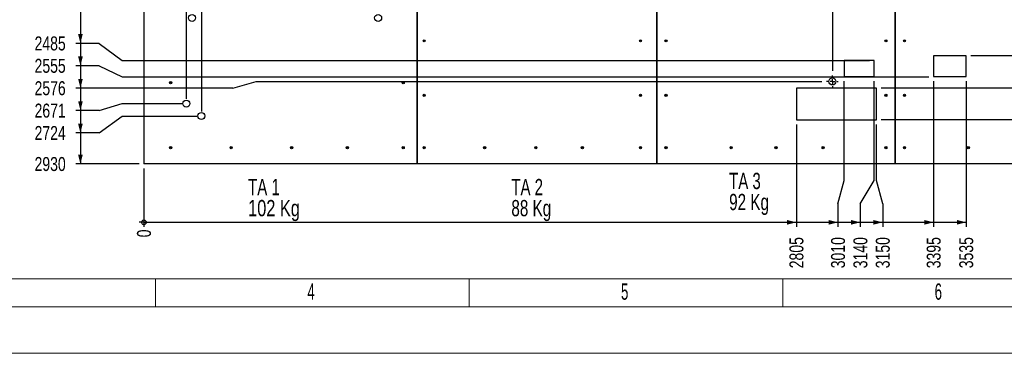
# Model space of a CAD drawing. Header units: millimetres. Extents: x 0 to 841, y 0 to 594.
# Tile 2 of 56: x 189 to 401, y 0 to 72. Entities that reach past the tile are written whole.
import ezdxf

# ---------------------------------------------------------------- set-up
doc = ezdxf.new("R2010")
doc.units = ezdxf.units.MM
doc.linetypes.add('CENTERX2', pattern=[20.32, 12.7, -2.54, 2.54, -2.54])
for name, color, linetype in [('COTES', 1, 'Continuous'), ('NOTES', 6, 'Continuous'), ('TRAIT-MIXTES', 3, 'CENTERX2')]:
    doc.layers.add(name, color=color, linetype=linetype)
doc.layers.add('TRAIT-FORT', color=4, linetype='Continuous', lineweight=25)
doc.styles.add('SLDTEXTSTYLE0', font='TXT', dxfattribs={"width": 0.75})
doc.styles.add('SLDTEXTSTYLE1', font='TXT', dxfattribs={"width": 0.7})
doc.styles.add('SLDTEXTSTYLE2', font='TXT', dxfattribs={"width": 0.6875})
doc.styles.add('SLDTEXTSTYLE3', font='TXT', dxfattribs={"width": 0.605})
doc.dimstyles.new('SLDDIMSTYLE0', dxfattribs={"dimtxt": 3, "dimasz": 0.333333, "dimexe": 0, "dimexo": 0.0625, "dimgap": 0.75, "dimtad": 0, "dimtih": 1, "dimtoh": 1, "dimdec": 0, "dimlfac": 20, "dimrnd": 1e-09, "dimdsep": 46, "dimtxsty": 'SLDTEXTSTYLE0', "dimblk1": 'ORIGIN', "dimblk2": 'ORIGIN', "dimsah": 1, "dimcen": 0.09, "dimadec": 0, "dimazin": 2, "dimtfac": 1, "dimtdec": 0, "dimtofl": 0, "dimtmove": 0, "dimatfit": 3, "dimldrblk": 'ORIGIN', "dimfxl": 1, "dimfrac": 2, "dimtolj": 1, "dimtzin": 12, "dimarcsym": 0})
doc.dimstyles.new('SLDDIMSTYLE1', dxfattribs={"dimtxt": 3, "dimasz": 2, "dimexe": 0, "dimexo": 0.0625, "dimgap": 0.75, "dimtad": 0, "dimtih": 1, "dimtoh": 1, "dimdec": 0, "dimlfac": 20, "dimrnd": 1e-09, "dimzin": 12, "dimdsep": 46, "dimtxsty": 'SLDTEXTSTYLE0', "dimsah": 1, "dimcen": 0.09, "dimadec": 0, "dimazin": 3, "dimtfac": 1, "dimtdec": 0, "dimtofl": 0, "dimtmove": 0, "dimatfit": 3, "dimfxl": 1, "dimfrac": 2, "dimtolj": 1, "dimtzin": 12, "dimarcsym": 0})

# ---------------------------------------------------------------- blocks, each defined once
blk = doc.blocks.new('_D_2')
at = {"layer": 'COTES', "color": 1, "transparency": 16777216}
for p, q in [((220.56, 203.91), (225.37, 203.91)), ((225.37, 199.91), (225.37, 204.91)), ((225.37, 199.91), (224.87, 194.91)), ((224.87, 194.91), (224.87, 54.57))]:
    blk.add_line(p, q, dxfattribs=at)
blk.add_solid([(225.37, 203.91), (223.37, 204.41), (223.37, 203.41)], dxfattribs=at)
at = {"layer": 'COTES', "color": 1, "transparency": 16777216, "insert": (223.88, 204.91), "char_height": 3, "attachment_point": 1, "rotation": 90, "style": 'SLDTEXTSTYLE0'}
blk.add_mtext('183', dxfattribs=at)
blk = doc.blocks.new('_D_4')
at = {"layer": 'COTES', "color": 1, "transparency": 16777216}
for p, q in [((230.18, 203.91), (234.99, 203.91)), ((234.99, 167.82), (234.99, 204.91)), ((234.99, 167.82), (228.11, 162.82)), ((228.11, 162.82), (228.11, 51.9))]:
    blk.add_line(p, q, dxfattribs=at)
blk.add_solid([(234.99, 203.91), (232.99, 204.41), (232.99, 203.41)], dxfattribs=at)
at = {"layer": 'COTES', "color": 1, "transparency": 16777216, "insert": (233.5, 204.91), "char_height": 3, "attachment_point": 1, "rotation": 90, "style": 'SLDTEXTSTYLE0'}
blk.add_mtext('247', dxfattribs=at)
blk = doc.blocks.new('_D_20')
at = {"layer": 'COTES', "color": 1, "transparency": 16777216}
for p, q in [((354.6, 203.91), (359.41, 203.91)), ((359.41, 199.91), (359.41, 204.91)), ((359.41, 199.91), (363.74, 194.91)), ((363.74, 194.91), (363.74, 60.57))]:
    blk.add_line(p, q, dxfattribs=at)
blk.add_solid([(359.41, 203.91), (357.41, 204.41), (357.41, 203.41)], dxfattribs=at)
at = {"layer": 'COTES', "color": 1, "transparency": 16777216, "insert": (357.92, 204.91), "char_height": 3, "attachment_point": 1, "rotation": 90, "style": 'SLDTEXTSTYLE0'}
blk.add_mtext('2960', dxfattribs=at)
blk = doc.blocks.new('_D_38')
at = {"layer": 'COTES', "color": 1, "transparency": 16777216}
for p, q in [((487, 203.91), (495.33, 203.91)), ((495.33, 57.69), (495.33, 204.91))]:
    blk.add_line(p, q, dxfattribs=at)
blk.add_solid([(495.33, 203.91), (493.33, 204.41), (493.33, 203.41)], dxfattribs=at)
at = {"layer": 'COTES', "color": 1, "transparency": 16777216, "insert": (493.84, 204.91), "char_height": 3, "attachment_point": 1, "rotation": 90, "style": 'SLDTEXTSTYLE0'}
blk.add_mtext('5592', dxfattribs=at)
blk = doc.blocks.new('_D_39')
at = {"layer": 'COTES', "color": 1, "transparency": 16777216}
for p, q in [((495.33, 203.91), (513.21, 203.91)), ((513.21, 199.91), (513.21, 204.91)), ((513.21, 199.91), (513.96, 194.91)), ((513.96, 194.91), (513.96, 45.38))]:
    blk.add_line(p, q, dxfattribs=at)
blk.add_solid([(513.21, 203.91), (511.21, 204.41), (511.21, 203.41)], dxfattribs=at)
at = {"layer": 'COTES', "color": 1, "transparency": 16777216, "insert": (511.72, 204.91), "char_height": 3, "attachment_point": 1, "rotation": 90, "style": 'SLDTEXTSTYLE0'}
blk.add_mtext('5964', dxfattribs=at)
blk = doc.blocks.new('_D_40')
at = {"layer": 'COTES', "color": 1, "transparency": 16777216}
for p, q in [((513.21, 203.91), (518.02, 203.91)), ((518.02, 199.91), (518.02, 204.91)), ((518.02, 199.91), (517.26, 194.91)), ((517.26, 194.91), (517.26, 45.38))]:
    blk.add_line(p, q, dxfattribs=at)
blk.add_solid([(518.02, 203.91), (516.02, 204.41), (516.02, 203.41)], dxfattribs=at)
at = {"layer": 'COTES', "color": 1, "transparency": 16777216, "insert": (516.53, 204.91), "char_height": 3, "attachment_point": 1, "rotation": 90, "style": 'SLDTEXTSTYLE0'}
blk.add_mtext('6030', dxfattribs=at)
blk = doc.blocks.new('_D_41')
at = {"layer": 'COTES', "color": 1, "transparency": 16777216}
for p, q in [((518.02, 203.91), (539.88, 203.91)), ((539.88, 199.91), (539.88, 204.91)), ((539.88, 199.91), (540.63, 194.91)), ((540.63, 194.91), (540.63, 45.38))]:
    blk.add_line(p, q, dxfattribs=at)
blk.add_solid([(539.88, 203.91), (537.88, 204.41), (537.88, 203.41)], dxfattribs=at)
at = {"layer": 'COTES', "color": 1, "transparency": 16777216, "insert": (538.39, 204.91), "char_height": 3, "attachment_point": 1, "rotation": 90, "style": 'SLDTEXTSTYLE0'}
blk.add_mtext('6498', dxfattribs=at)
blk = doc.blocks.new('_D_42')
at = {"layer": 'COTES', "color": 1, "transparency": 16777216}
for p, q in [((539.88, 203.91), (544.69, 203.91)), ((544.69, 199.91), (544.69, 204.91)), ((544.69, 199.91), (543.93, 194.91)), ((543.93, 194.91), (543.93, 45.38))]:
    blk.add_line(p, q, dxfattribs=at)
blk.add_solid([(544.69, 203.91), (542.69, 204.41), (542.69, 203.41)], dxfattribs=at)
at = {"layer": 'COTES', "color": 1, "transparency": 16777216, "insert": (543.2, 204.91), "char_height": 3, "attachment_point": 1, "rotation": 90, "style": 'SLDTEXTSTYLE0'}
blk.add_mtext('6564', dxfattribs=at)
blk = doc.blocks.new('_D_61')
at = {"layer": 'COTES', "color": 1, "transparency": 16777216}
for p, q in [((202.11, 75.59), (202.11, 66.5)), ((206.11, 66.5), (201.11, 66.5)), ((206.11, 66.5), (211.11, 62.85)), ((211.11, 62.85), (371.75, 62.85))]:
    blk.add_line(p, q, dxfattribs=at)
blk.add_solid([(202.11, 66.5), (202.61, 68.5), (201.61, 68.5)], dxfattribs=at)
at = {"layer": 'COTES', "color": 1, "transparency": 16777216, "insert": (192.25, 67.99), "char_height": 3, "attachment_point": 1, "style": 'SLDTEXTSTYLE0'}
blk.add_mtext('2485', dxfattribs=at)
blk = doc.blocks.new('_D_62')
at = {"layer": 'COTES', "color": 1, "transparency": 16777216}
for p, q in [((202.11, 66.5), (202.11, 61.69)), ((206.11, 61.69), (201.11, 61.69)), ((206.11, 61.69), (211.11, 59.35)), ((211.11, 59.35), (384.5, 59.35))]:
    blk.add_line(p, q, dxfattribs=at)
blk.add_solid([(202.11, 61.69), (202.61, 63.69), (201.61, 63.69)], dxfattribs=at)
at = {"layer": 'COTES', "color": 1, "transparency": 16777216, "insert": (192.25, 63.18), "char_height": 3, "attachment_point": 1, "style": 'SLDTEXTSTYLE0'}
blk.add_mtext('2555', dxfattribs=at)
blk = doc.blocks.new('_D_63')
at = {"layer": 'COTES', "color": 1, "transparency": 16777216}
for p, q in [((202.11, 61.69), (202.11, 56.88)), ((234.89, 56.88), (239.89, 58.32)), ((239.89, 58.32), (361.49, 58.32)), ((234.89, 56.88), (201.11, 56.88))]:
    blk.add_line(p, q, dxfattribs=at)
blk.add_solid([(202.11, 56.88), (202.61, 58.88), (201.61, 58.88)], dxfattribs=at)
at = {"layer": 'COTES', "color": 1, "transparency": 16777216, "insert": (192.25, 58.37), "char_height": 3, "attachment_point": 1, "style": 'SLDTEXTSTYLE0'}
blk.add_mtext('2576', dxfattribs=at)
blk = doc.blocks.new('_D_64')
at = {"layer": 'COTES', "color": 1, "transparency": 16777216}
for p, q in [((202.11, 56.88), (202.11, 52.07)), ((206.11, 52.07), (211.11, 53.57)), ((211.11, 53.57), (223.87, 53.57)), ((206.11, 52.07), (201.11, 52.07))]:
    blk.add_line(p, q, dxfattribs=at)
blk.add_solid([(202.11, 52.07), (202.61, 54.07), (201.61, 54.07)], dxfattribs=at)
at = {"layer": 'COTES', "color": 1, "transparency": 16777216, "insert": (192.25, 53.56), "char_height": 3, "attachment_point": 1, "style": 'SLDTEXTSTYLE0'}
blk.add_mtext('2671', dxfattribs=at)
blk = doc.blocks.new('_D_65')
at = {"layer": 'COTES', "color": 1, "transparency": 16777216}
for p, q in [((202.11, 52.07), (202.11, 47.26)), ((206.11, 47.26), (211.11, 50.9)), ((211.11, 50.9), (227.11, 50.9)), ((206.11, 47.26), (201.11, 47.26))]:
    blk.add_line(p, q, dxfattribs=at)
blk.add_solid([(202.11, 47.26), (202.61, 49.26), (201.61, 49.26)], dxfattribs=at)
at = {"layer": 'COTES', "color": 1, "transparency": 16777216, "insert": (192.25, 48.75), "char_height": 3, "attachment_point": 1, "style": 'SLDTEXTSTYLE0'}
blk.add_mtext('2724', dxfattribs=at)
blk = doc.blocks.new('_D_66')
at = {"layer": 'COTES', "color": 1, "transparency": 16777216}
for p, q in [((202.11, 47.26), (202.11, 40.6)), ((214.75, 40.6), (201.11, 40.6))]:
    blk.add_line(p, q, dxfattribs=at)
blk.add_solid([(202.11, 40.6), (202.61, 42.6), (201.61, 42.6)], dxfattribs=at)
at = {"layer": 'COTES', "color": 1, "transparency": 16777216, "insert": (192.25, 42.09), "char_height": 3, "attachment_point": 1, "style": 'SLDTEXTSTYLE0'}
blk.add_mtext('2930', dxfattribs=at)
blk = doc.blocks.new('_D_80')
at = {"layer": 'COTES', "color": 1, "transparency": 16777216}
for p, q in [((567.17, 77.65), (567.17, 69.46)), ((563.17, 69.46), (558.17, 63.85)), ((563.17, 69.46), (568.17, 69.46)), ((558.17, 63.85), (393.5, 63.85))]:
    blk.add_line(p, q, dxfattribs=at)
blk.add_solid([(567.17, 69.46), (567.67, 71.46), (566.67, 71.46)], dxfattribs=at)
at = {"layer": 'COTES', "color": 1, "transparency": 16777216, "insert": (568.17, 70.95), "char_height": 3, "attachment_point": 1, "style": 'SLDTEXTSTYLE0'}
blk.add_mtext('2465', dxfattribs=at)
blk = doc.blocks.new('_D_81')
at = {"layer": 'COTES', "color": 1, "transparency": 16777216}
for p, q in [((567.17, 69.46), (567.17, 61.69)), ((483.33, 61.69), (478.33, 56.85)), ((483.33, 61.69), (568.17, 61.69)), ((478.33, 56.85), (374.25, 56.85))]:
    blk.add_line(p, q, dxfattribs=at)
blk.add_solid([(567.17, 61.69), (567.67, 63.69), (566.67, 63.69)], dxfattribs=at)
at = {"layer": 'COTES', "color": 1, "transparency": 16777216, "insert": (568.17, 63.18), "char_height": 3, "attachment_point": 1, "style": 'SLDTEXTSTYLE0'}
blk.add_mtext('2605', dxfattribs=at)
blk = doc.blocks.new('_D_83')
at = {"layer": 'COTES', "color": 1, "transparency": 16777216}
for p, q in [((567.17, 55.03), (567.17, 50.22)), ((558.17, 50.05), (374.25, 50.05)), ((563.17, 50.22), (558.17, 50.05)), ((563.17, 50.22), (568.17, 50.22))]:
    blk.add_line(p, q, dxfattribs=at)
blk.add_solid([(567.17, 50.22), (567.67, 52.22), (566.67, 52.22)], dxfattribs=at)
at = {"layer": 'COTES', "color": 1, "transparency": 16777216, "insert": (568.17, 51.71), "char_height": 3, "attachment_point": 1, "style": 'SLDTEXTSTYLE0'}
blk.add_mtext('2741', dxfattribs=at)
blk = doc.blocks.new('_ORIGIN')
at = {"color": 0, "linetype": 'ByBlock', "lineweight": -2}
blk.add_line((0, 0), (-1, 0), dxfattribs=at)
blk.add_circle((0, 0), 0.5, dxfattribs=at)
blk = doc.blocks.new('_D_86')
at = {"layer": 'COTES', "color": 1, "transparency": 16777216}
blk.add_line((215.75, 39.6), (215.75, 27.07), dxfattribs=at)
blk.add_blockref('_ORIGIN', (215.75, 28.07), dxfattribs=at)
at = {"layer": 'COTES', "color": 1, "transparency": 16777216, "insert": (214.26, 24.85), "char_height": 3, "attachment_point": 1, "rotation": 90, "style": 'SLDTEXTSTYLE0'}
blk.add_mtext('0', dxfattribs=at)
blk = doc.blocks.new('_D_87')
at = {"layer": 'COTES', "color": 1, "transparency": 16777216}
for p, q in [((356, 49.05), (356, 27.07)), ((215.75, 28.07), (356, 28.07))]:
    blk.add_line(p, q, dxfattribs=at)
blk.add_solid([(356, 28.07), (354, 28.57), (354, 27.57)], dxfattribs=at)
at = {"layer": 'COTES', "color": 1, "transparency": 16777216, "insert": (354.51, 18.2), "char_height": 3, "attachment_point": 1, "rotation": 90, "style": 'SLDTEXTSTYLE0'}
blk.add_mtext('2805', dxfattribs=at)
blk = doc.blocks.new('_D_88')
at = {"layer": 'COTES', "color": 1, "transparency": 16777216}
for p, q in [((366.25, 37.07), (366.25, 58.35)), ((364.94, 32.07), (366.25, 37.07)), ((364.94, 32.07), (364.94, 27.07)), ((356, 28.07), (364.94, 28.07))]:
    blk.add_line(p, q, dxfattribs=at)
blk.add_solid([(364.94, 28.07), (362.94, 28.57), (362.94, 27.57)], dxfattribs=at)
at = {"layer": 'COTES', "color": 1, "transparency": 16777216, "insert": (363.45, 18.2), "char_height": 3, "attachment_point": 1, "rotation": 90, "style": 'SLDTEXTSTYLE0'}
blk.add_mtext('3010', dxfattribs=at)
blk = doc.blocks.new('_D_89')
at = {"layer": 'COTES', "color": 1, "transparency": 16777216}
for p, q in [((372.75, 37.07), (372.75, 58.35)), ((369.75, 32.07), (372.75, 37.07)), ((369.75, 32.07), (369.75, 27.07)), ((364.94, 28.07), (369.75, 28.07))]:
    blk.add_line(p, q, dxfattribs=at)
blk.add_solid([(369.75, 28.07), (367.75, 28.57), (367.75, 27.57)], dxfattribs=at)
at = {"layer": 'COTES', "color": 1, "transparency": 16777216, "insert": (368.26, 18.2), "char_height": 3, "attachment_point": 1, "rotation": 90, "style": 'SLDTEXTSTYLE0'}
blk.add_mtext('3140', dxfattribs=at)
blk = doc.blocks.new('_D_90')
at = {"layer": 'COTES', "color": 1, "transparency": 16777216}
for p, q in [((373.25, 37.07), (373.25, 49.05)), ((374.56, 32.07), (373.25, 37.07)), ((374.56, 32.07), (374.56, 27.07)), ((369.75, 28.07), (374.56, 28.07))]:
    blk.add_line(p, q, dxfattribs=at)
blk.add_solid([(374.56, 28.07), (372.56, 28.57), (372.56, 27.57)], dxfattribs=at)
at = {"layer": 'COTES', "color": 1, "transparency": 16777216, "insert": (373.07, 18.2), "char_height": 3, "attachment_point": 1, "rotation": 90, "style": 'SLDTEXTSTYLE0'}
blk.add_mtext('3150', dxfattribs=at)
blk = doc.blocks.new('_D_91')
at = {"layer": 'COTES', "color": 1, "transparency": 16777216}
for p, q in [((385.5, 58.35), (385.5, 27.07)), ((374.56, 28.07), (385.5, 28.07))]:
    blk.add_line(p, q, dxfattribs=at)
blk.add_solid([(385.5, 28.07), (383.5, 28.57), (383.5, 27.57)], dxfattribs=at)
at = {"layer": 'COTES', "color": 1, "transparency": 16777216, "insert": (384.01, 18.2), "char_height": 3, "attachment_point": 1, "rotation": 90, "style": 'SLDTEXTSTYLE0'}
blk.add_mtext('3395', dxfattribs=at)
blk = doc.blocks.new('_D_92')
at = {"layer": 'COTES', "color": 1, "transparency": 16777216}
for p, q in [((392.5, 58.35), (392.5, 27.07)), ((385.5, 28.07), (392.5, 28.07))]:
    blk.add_line(p, q, dxfattribs=at)
blk.add_solid([(392.5, 28.07), (390.5, 28.57), (390.5, 27.57)], dxfattribs=at)
at = {"layer": 'COTES', "color": 1, "transparency": 16777216, "insert": (391.01, 18.2), "char_height": 3, "attachment_point": 1, "rotation": 90, "style": 'SLDTEXTSTYLE0'}
blk.add_mtext('3535', dxfattribs=at)
blk = doc.blocks.new('SW_NOTE_10')
at = {"layer": 'NOTES', "color": 0, "char_height": 3.5, "attachment_point": 1}
for s, insert, style in [('TA 1', (0, 4.51), 'SLDTEXTSTYLE2'), ('102 Kg', (0, -0.01), 'SLDTEXTSTYLE0')]:
    blk.add_mtext(s, dxfattribs=dict(at, insert=insert, style=style))
blk = doc.blocks.new('SW_NOTE_11')
at = {"layer": 'NOTES', "color": 0, "char_height": 3.5, "attachment_point": 1}
for s, insert, style in [('TA 2', (0, 4.51), 'SLDTEXTSTYLE2'), ('88 Kg', (0, -0.01), 'SLDTEXTSTYLE1')]:
    blk.add_mtext(s, dxfattribs=dict(at, insert=insert, style=style))
blk = doc.blocks.new('SW_NOTE_12')
at = {"layer": 'NOTES', "color": 0, "char_height": 3.5, "attachment_point": 1}
for s, insert, style in [('TA 3', (0, 4.51), 'SLDTEXTSTYLE2'), ('92 Kg', (0, -0.01), 'SLDTEXTSTYLE1')]:
    blk.add_mtext(s, dxfattribs=dict(at, insert=insert, style=style))
blk = doc.blocks.new('SW_CENTERMARKSYMBOL_0')
at = {"layer": 'TRAIT-MIXTES', "color": 0}
for p, q in [((-1, 0), (-1.25, 0)), ((0, 0), (-0.5, 0)), ((0, 1), (0, 1.25)), ((0, 0), (0, 0.5)), ((0, 0), (0, -0.5)), ((0, 0), (0.5, 0)), ((1, 0), (1.25, 0)), ((0, -1), (0, -1.25))]:
    blk.add_line(p, q, dxfattribs=at)

msp = doc.modelspace()

# ---------------------------------------------------------------- linework, layer by layer
at = {"color": 7, "linetype": 'Continuous', "lineweight": 18}
for p, q in [((16.00104, 15.94307), (825.00104, 15.94307)), ((218.25114, 9.94307), (218.25114, 15.94307)), ((285.66784, 9.94307), (285.66784, 15.94307)), ((469.00104, 15.94307), (291.00104, 15.94307)), ((353.08454, 9.94307), (353.08454, 15.94307)), ((831.00104, 9.94307), (10.00104, 9.94307)), ((841.00104, -0.05693), (0.00104, -0.05693))]:
    msp.add_line(p, q, dxfattribs=at)
at = {"layer": 'TRAIT-FORT', "color": 4, "linetype": 'Continuous', "lineweight": 25}
for p, q in [((215.74675, 187.10392), (215.74675, 40.60392)), ((274.49675, 187.10392), (274.49675, 40.60392)), ((274.49775, 40.60392), (274.49775, 187.10392)), ((325.99675, 187.10392), (325.99675, 40.60392)), ((325.99775, 40.60392), (325.99775, 187.10392)), ((377.24675, 187.10392), (377.24675, 40.60392)), ((377.24775, 40.60392), (377.24775, 187.10392)), ((385.49675, 63.85392), (385.49675, 59.35392)), ((392.49675, 63.85392), (385.49675, 63.85392)), ((392.49675, 59.35392), (392.49675, 63.85392)), ((372.74675, 62.85392), (366.24675, 62.85392)), ((366.24675, 62.85392), (366.24675, 59.35392)), ((372.74675, 59.35392), (372.74675, 62.85392)), ((366.24675, 59.35392), (372.74675, 59.35392)), ((385.49675, 59.35392), (392.49675, 59.35392)), ((373.24675, 56.85392), (355.99675, 56.85392)), ((355.99675, 56.85392), (355.99675, 50.05392)), ((373.24675, 50.05392), (373.24675, 56.85392)), ((355.99675, 50.05392), (373.24675, 50.05392)), ((274.49675, 40.60392), (215.74675, 40.60392)), ((325.99675, 40.60392), (274.49775, 40.60392)), ((377.24675, 40.60392), (325.99775, 40.60392)), ((437.49675, 40.60392), (377.24775, 40.60392))]:
    msp.add_line(p, q, dxfattribs=at)
for centre, radius in [((226.10372, 71.97329), 0.75), ((266.1007, 71.97329), 0.75), ((275.99675, 67.05392), 0.235), ((275.99675, 67.05392), 0.1125), ((322.49675, 67.05392), 0.235), ((322.49675, 67.05392), 0.1125), ((327.99675, 67.05392), 0.235), ((327.99675, 67.05392), 0.1125), ((375.24675, 67.05392), 0.235), ((375.24675, 67.05392), 0.1125), ((379.24675, 67.05392), 0.235), ((379.24675, 67.05392), 0.1125), ((221.49675, 58.05392), 0.235), ((221.49675, 58.05392), 0.1125), ((271.49675, 58.05392), 0.235), ((271.49675, 58.05392), 0.1125), ((363.74347, 58.31898), 0.75), ((275.99675, 55.35392), 0.235), ((275.99675, 55.35392), 0.1125), ((322.49675, 55.35392), 0.235), ((322.49675, 55.35392), 0.1125), ((327.99675, 55.35392), 0.235), ((327.99675, 55.35392), 0.1125), ((375.24675, 55.35392), 0.235), ((375.24675, 55.35392), 0.1125), ((379.24675, 55.35392), 0.235), ((379.24675, 55.35392), 0.1125), ((224.87287, 53.57186), 0.75), ((228.11128, 50.90495), 0.75), ((221.49675, 44.10392), 0.235), ((221.49675, 44.10392), 0.1125), ((234.49675, 44.10392), 0.235), ((234.49675, 44.10392), 0.1125), ((247.49675, 44.10392), 0.235), ((247.49675, 44.10392), 0.1125), ((259.49675, 44.10392), 0.235), ((259.49675, 44.10392), 0.1125), ((271.49675, 44.10392), 0.235), ((271.49675, 44.10392), 0.1125), ((275.99675, 44.10392), 0.235), ((275.99675, 44.10392), 0.1125), ((288.99675, 44.10392), 0.235), ((288.99675, 44.10392), 0.1125), ((299.99675, 44.10392), 0.235), ((299.99675, 44.10392), 0.1125), ((309.99675, 44.10392), 0.235), ((309.99675, 44.10392), 0.1125), ((322.49675, 44.10392), 0.235), ((322.49675, 44.10392), 0.1125), ((327.99675, 44.10392), 0.235), ((327.99675, 44.10392), 0.1125), ((341.99675, 44.10392), 0.235), ((341.99675, 44.10392), 0.1125), ((351.62175, 44.10392), 0.235), ((351.62175, 44.10392), 0.1125), ((361.74675, 44.10392), 0.235), ((361.74675, 44.10392), 0.1125), ((375.24675, 44.10392), 0.235), ((375.24675, 44.10392), 0.1125), ((379.24675, 44.10392), 0.235), ((379.24675, 44.10392), 0.1125), ((392.94675, 44.10392), 0.235), ((392.94675, 44.10392), 0.1125)]:
    msp.add_circle(centre, radius, dxfattribs=at)

# ---------------------------------------------------------------- block references
at = {"layer": 'NOTES', "color": 211}
for name, p in [('SW_NOTE_12', (341.55278, 34.19331)), ('SW_NOTE_10', (238.15615, 32.8818)), ('SW_NOTE_11', (294.7405, 32.8818))]:
    msp.add_blockref(name, p, dxfattribs=at)
at = {"layer": 'TRAIT-MIXTES', "color": 3}
msp.add_blockref('SW_CENTERMARKSYMBOL_0', (363.74347, 58.31898), dxfattribs=at)

# ---------------------------------------------------------------- texts
at = {"layer": 'NOTES', "color": 211, "char_height": 3.5, "attachment_point": 1, "style": 'SLDTEXTSTYLE3'}
for s, insert in [('4', (250.89282, 14.9437)), ('5', (318.30952, 14.9437)), ('6', (385.72622, 14.9437))]:
    msp.add_mtext(s, dxfattribs=dict(at, insert=insert))

# ---------------------------------------------------------------- dimensions: what is measured, and where the dimension line sits
at = {"layer": 'COTES', "color": 1}
for feature_location, offset, dtype, origin, dimstyle, picture, middle in [((363.74347, 59.56898), (-4.33414, 145.3452), 1, (215.74675, 187.10392), 'SLDDIMSTYLE1', '_D_20', (359.40933, 209.34752)), ((495.33049, 56.69217), (0, 148.22201), 1, (215.74675, 187.10392), 'SLDDIMSTYLE1', '_D_38', (495.33049, 209.34752)), ((513.96023, 44.38279), (-0.75406, 160.53139), 1, (215.74675, 187.10392), 'SLDDIMSTYLE1', '_D_39', (513.20618, 209.34752)), ((517.26224, 44.38279), (0.75406, 160.53139), 1, (215.74675, 187.10392), 'SLDDIMSTYLE1', '_D_40', (518.0163, 209.34752)), ((540.63023, 44.38279), (-0.75406, 160.53139), 1, (215.74675, 187.10392), 'SLDDIMSTYLE1', '_D_41', (539.87617, 209.34752)), ((543.93224, 44.38279), (0.75406, 160.53139), 1, (215.74675, 187.10392), 'SLDDIMSTYLE1', '_D_42', (544.68629, 209.34752)), ((224.87287, 53.57186), (0.49412, 151.34232), 1, (215.74675, 187.10392), 'SLDDIMSTYLE1', '_D_2', (225.367, 208.23918)), ((228.11128, 50.90495), (6.87596, 154.00923), 1, (215.74675, 187.10392), 'SLDDIMSTYLE1', '_D_4', (234.98725, 208.23918)), ((372.74675, 62.85392), (-171.63488, 3.64577), 0, (215.74675, 187.10392), 'SLDDIMSTYLE1', '_D_61', (196.67853, 66.49968)), ((385.49675, 59.35392), (-184.38488, 2.33564), 0, (215.74675, 187.10392), 'SLDDIMSTYLE1', '_D_62', (196.67853, 61.68956)), ((362.49347, 58.31898), (-161.3816, -1.43955), 0, (215.74675, 187.10392), 'SLDDIMSTYLE1', '_D_63', (196.67853, 56.87943)), ((224.87287, 53.57186), (-23.76101, -1.50255), 0, (215.74675, 187.10392), 'SLDDIMSTYLE1', '_D_64', (196.67853, 52.06931)), ((228.11128, 50.90495), (-26.99942, -3.64577), 0, (215.74675, 187.10392), 'SLDDIMSTYLE1', '_D_65', (196.67853, 47.25918)), ((215.74675, 40.60392), (-14.63488, 0), 0, (215.74675, 187.10392), 'SLDDIMSTYLE1', '_D_66', (196.67853, 40.60392)), ((373.24675, 56.85392), (194.92313, 4.83564), 0, (548.49675, 187.10392), 'SLDDIMSTYLE1', '_D_81', (572.60321, 61.68956)), ((373.24675, 50.05392), (194.92313, 0.17025), 0, (548.49675, 187.10392), 'SLDDIMSTYLE1', '_D_83', (572.60321, 50.22417)), ((392.49675, 63.85392), (175.67313, 5.61075), 0, (548.49675, 187.10392), 'SLDDIMSTYLE1', '_D_80', (572.60321, 69.46467)), ((366.24675, 59.35392), (-1.31013, -32.28888), 1, (215.74675, 40.60392), 'SLDDIMSTYLE1', '_D_88', (364.93662, 22.6317)), ((372.74675, 59.35392), (-3, -32.28888), 1, (215.74675, 40.60392), 'SLDDIMSTYLE1', '_D_89', (369.74675, 22.6317)), ((385.49675, 59.35392), (0, -32.28888), 1, (215.74675, 40.60392), 'SLDDIMSTYLE1', '_D_91', (385.49675, 22.6317)), ((392.49675, 59.35392), (0, -32.28888), 1, (215.74675, 40.60392), 'SLDDIMSTYLE1', '_D_92', (392.49675, 22.6317)), ((355.99675, 50.05392), (0, -22.98888), 1, (215.74675, 40.60392), 'SLDDIMSTYLE1', '_D_87', (355.99675, 22.6317)), ((373.24675, 50.05392), (1.31013, -22.98888), 1, (215.74675, 40.60392), 'SLDDIMSTYLE1', '_D_90', (374.55687, 22.6317)), ((215.7467457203, 40.6039155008), (0, -13.5388771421), 1, (215.7467457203, 40.6039155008), 'SLDDIMSTYLE0', '_D_86', (215.7467457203, 25.9567050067))]:
    dim = msp.add_ordinate_dim(feature_location=feature_location, offset=offset, dtype=dtype, origin=origin, dimstyle=dimstyle, dxfattribs=at)
    dim.commit()
    dim.dimension.update_dxf_attribs({"geometry": picture, "text_midpoint": middle})

doc.saveas('drawing.dxf')
